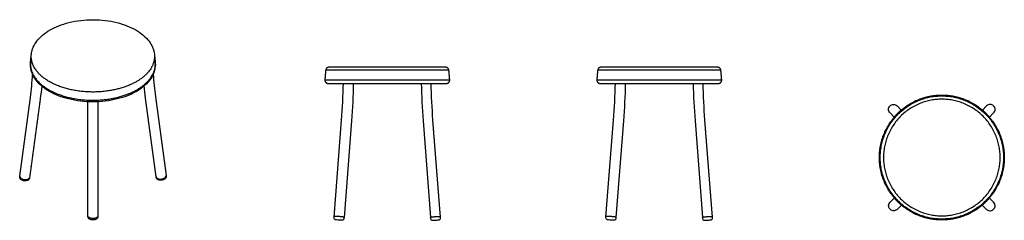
# Model space of a CAD drawing. Header units: millimetres. Extents: x -1484 to 1484, y -302 to 302.
import ezdxf

# ---------------------------------------------------------------- set-up
doc = ezdxf.new("R2010")
doc.units = ezdxf.units.MM
doc.layers.add('Make2D$Visible$Courbes', color=7, linetype='Continuous', true_color=0x000000)
doc.layers.add('Make2D$Visible$Tangentes', color=7, linetype='Continuous', true_color=0x000000)

msp = doc.modelspace()

# ---------------------------------------------------------------- linework, layer by layer
at = {"layer": 'Make2D$Visible$Courbes', "color": 18, "lineweight": -3, "true_color": 0x000000}
for points in [[(-1484.2, -170.8), (-1484, -169.2), (-1452.1, 68.2)], [(-1072.6, -173), (-1072.8, -171.4), (-1104.7, 65.9)], [(-1075, 69.9), (-1043.1, -167.4), (-1042.8, -169)], [(1160.9, 42.9), (1173.7, 30.1)], [(1431, 42.9), (1418.3, 30.1)], [(1152.5, 8.9), (1139.7, 21.6)], [(1439.5, 8.9), (1452.2, 21.6)], [(-536.7, -295.2), (-536.6, -293.2), (-513.8, -0.5)], [(-483.9, -2.8), (-506.5, -293.5), (-506.6, -295.5), (-506.8, -297.5)], [(-268.2, -2.8), (-245.6, -293.5), (-245.4, -295.5), (-245.3, -297.5)], [(-215.4, -295.2), (-215.5, -293.2), (-238.2, -0.5)], [(283.3, -295.2), (283.4, -293.2), (306.2, -0.5)], [(336.1, -2.8), (313.5, -293.5), (313.4, -295.5), (313.2, -297.5)], [(551.8, -2.8), (574.4, -293.5), (574.6, -295.5), (574.7, -297.5)], [(604.6, -295.2), (604.5, -293.2), (581.8, -0.5)], [(-1278.4, -291.6), (-1278.4, -289.8), (-1278.4, -34)], [(1139.9, -248.2), (1152.7, -235.4)], [(1452, -248.2), (1439.2, -235.4)], [(1174, -256.6), (1161.1, -269.4)], [(1418, -256.6), (1430.8, -269.4)]]:
    msp.add_lwpolyline(points, dxfattribs=at)
for points, knots in [([(-1392.9, 271.4), (-1376.4, 280.9), (-1357.1, 288.5), (-1313, 299.5), (-1288.4, 302.4), (-1263.6, 302.4), (-1238.8, 302.4), (-1214.2, 299.5), (-1170.2, 288.5), (-1150.8, 280.9), (-1134.3, 271.4), (-1117.6, 261.7), (-1104, 250.2), (-1090.1, 231.7), (-1086.6, 225.8), (-1082.4, 216.1), (-1081.1, 212.4), (-1079.9, 208.1), (-1079.8, 207.7), (-1079, 204.2), (-1078.5, 201.3), (-1078.2, 198.3)], [772.648916, 772.648916, 772.648916, 772.648916, 841.816307, 841.816307, 916.509137, 916.509137, 916.509137, 991.201968, 991.201968, 1060.369359, 1060.369359, 1060.369359, 1129.957993, 1129.957993, 1159.805244, 1159.805244, 1178.064343, 1178.064343, 1180.279874, 1180.279874, 1194.460946, 1194.460946, 1194.460946, 1194.460946]), ([(-1449.1, 198.3), (-1448.7, 201.3), (-1448.2, 204.2), (-1447.4, 207.7), (-1447.3, 208.1), (-1446.2, 212.4), (-1444.9, 216.1), (-1440.6, 225.8), (-1437.2, 231.7), (-1423.3, 250.2), (-1409.6, 261.7), (-1392.9, 271.4)], [638.557328, 638.557328, 638.557328, 638.557328, 652.737617, 652.737617, 654.953095, 654.953095, 673.212324, 673.212324, 703.059787, 703.059787, 772.648916, 772.648916, 772.648916, 772.648916]), ([(-1075.7, 175), (-1075.4, 172.5), (-1075.3, 170.1), (-1075.3, 167.6), (-1075.3, 159.3), (-1076.8, 151.1), (-1082.5, 135.3), (-1086.6, 127.8), (-1091.9, 120.7), (-1097.9, 112.8), (-1105.3, 105.4), (-1113.9, 98.6), (-1119.6, 94.2), (-1125.8, 90), (-1132.5, 86.1), (-1149.3, 76.4), (-1168.9, 68.7), (-1213.5, 57.6), (-1238.4, 54.6), (-1263.6, 54.6), (-1288.8, 54.6), (-1313.7, 57.6), (-1358.3, 68.7), (-1377.9, 76.4), (-1394.7, 86.1), (-1401.4, 90), (-1407.6, 94.2), (-1413.3, 98.6), (-1422, 105.4), (-1429.3, 112.8), (-1435.3, 120.7), (-1440.6, 127.8), (-1444.7, 135.3), (-1450.5, 151.1), (-1451.9, 159.3), (-1451.9, 167.6), (-1451.9, 170.1), (-1451.8, 172.5), (-1451.6, 175)], [0, 0, 0, 0, 11.692752, 11.692752, 11.692752, 50.739405, 50.739405, 88.747715, 88.747715, 88.747715, 131.17141, 131.17141, 131.17141, 159.102034, 159.102034, 159.102034, 229.217574, 229.217574, 304.938032, 304.938032, 304.938032, 380.658489, 380.658489, 450.77403, 450.77403, 450.77403, 478.704654, 478.704654, 478.704654, 521.128349, 521.128349, 521.128349, 559.136658, 559.136658, 598.183311, 598.183311, 598.183311, 609.876064, 609.876064, 609.876064, 609.876064]), ([(1139.7, 21.6), (1139.7, 21.6), (1139.7, 21.6), (1139.7, 21.7), (1138.3, 23.1), (1137.1, 24.8), (1136.4, 26.7), (1135.7, 28.5), (1135.4, 30.4), (1135.4, 32.3), (1135.4, 34.1), (1135.7, 36), (1136.4, 37.8), (1137.2, 39.7), (1138.3, 41.4), (1139.8, 42.8), (1141.2, 44.3), (1143, 45.4), (1144.9, 46.2), (1146.6, 46.9), (1148.5, 47.2), (1150.4, 47.2)], [327.845489, 327.845489, 327.845489, 327.845489, 327.892956, 327.892956, 327.892956, 334.065693, 334.065693, 334.065693, 339.752573, 339.752573, 339.752573, 345.433849, 345.433849, 345.433849, 351.59142, 351.59142, 351.59142, 357.749031, 357.749031, 357.749031, 363.430397, 363.430397, 363.430397, 363.430397]), ([(1150.4, 47.2), (1152.3, 47.2), (1154.1, 46.9), (1155.9, 46.2), (1157.8, 45.4), (1159.5, 44.3), (1160.9, 42.9)], [363.430397, 363.430397, 363.430397, 363.430397, 369.117367, 369.117367, 369.117367, 375.241687, 375.241687, 375.241687, 375.241687]), ([(1441.6, 47.2), (1439.7, 47.2), (1437.8, 46.9), (1436.1, 46.2), (1434.2, 45.4), (1432.5, 44.3), (1431, 42.9)], [363.430397, 363.430397, 363.430397, 363.430397, 369.117367, 369.117367, 369.117367, 375.241687, 375.241687, 375.241687, 375.241687]), ([(1452.2, 21.6), (1452.2, 21.6), (1452.2, 21.6), (1452.2, 21.7), (1453.7, 23.1), (1454.8, 24.8), (1455.6, 26.7), (1456.3, 28.5), (1456.6, 30.4), (1456.6, 32.3), (1456.6, 34.1), (1456.2, 36), (1455.5, 37.8), (1454.7, 39.7), (1453.6, 41.4), (1452.2, 42.8), (1450.7, 44.3), (1449, 45.4), (1447.1, 46.2), (1445.3, 46.9), (1443.4, 47.2), (1441.6, 47.2)], [327.845489, 327.845489, 327.845489, 327.845489, 327.892956, 327.892956, 327.892956, 334.065693, 334.065693, 334.065693, 339.752573, 339.752573, 339.752573, 345.433849, 345.433849, 345.433849, 351.59142, 351.59142, 351.59142, 357.749031, 357.749031, 357.749031, 363.430397, 363.430397, 363.430397, 363.430397]), ([(-1454.5, -174.8), (-1454.7, -176.4), (-1455.4, -177.8), (-1456.4, -179.1), (-1457.4, -180.3), (-1458.7, -181.3), (-1460.2, -182), (-1460.3, -182.1), (-1460.4, -182.1), (-1460.6, -182.2), (-1460.8, -182.3), (-1460.9, -182.4), (-1463.6, -183.5), (-1466.7, -183.9), (-1469.8, -183.6), (-1473.3, -183.2), (-1476.6, -182.2), (-1479.2, -180.4), (-1479.5, -180.2), (-1479.8, -180), (-1480.1, -179.8), (-1481, -179), (-1481.9, -178.1), (-1482.6, -177.1), (-1483.7, -175.6), (-1484.3, -173.8), (-1484.3, -171.9), (-1484.3, -171.7), (-1484.3, -171.6), (-1484.3, -171.2), (-1484.3, -171), (-1484.2, -170.8)], [5092.935444, 5092.935444, 5092.935444, 5092.935444, 5098.401783, 5098.401783, 5098.401783, 5103.975881, 5103.975881, 5103.975881, 5104.388437, 5104.388437, 5104.884132, 5104.884132, 5104.884132, 5114.519325, 5114.519325, 5114.519325, 5124.97425, 5124.97425, 5124.97425, 5126.116653, 5126.116653, 5126.116653, 5130.313131, 5130.313131, 5130.313131, 5136.832639, 5136.832639, 5136.832639, 5137.404431, 5137.404431, 5138.069266, 5138.069266, 5138.069266, 5138.069266]), ([(-1063.3, -181.5), (-1064.3, -181.2), (-1065.3, -181), (-1066.2, -180.6), (-1066.7, -180.4), (-1067.2, -180.1), (-1067.7, -179.8), (-1069.2, -178.9), (-1070.6, -177.7), (-1071.5, -176.2), (-1072.1, -175.2), (-1072.4, -174.1), (-1072.6, -173)], [5033.94768, 5033.94768, 5033.94768, 5033.94768, 5037.232522, 5037.232522, 5037.232522, 5039.105421, 5039.105421, 5039.105421, 5045.31234, 5045.31234, 5045.31234, 5049.173366, 5049.173366, 5049.173366, 5049.173366]), ([(-1042.8, -169), (-1042.7, -169.8), (-1042.7, -170.7), (-1042.9, -171.5), (-1043.2, -173.2), (-1043.9, -174.7), (-1045, -176), (-1045.6, -176.8), (-1046.3, -177.4), (-1047, -178), (-1048.8, -179.4), (-1051, -180.4), (-1053.3, -181.1), (-1056.6, -182), (-1060.1, -182.1), (-1063.3, -181.5)], [5004.151285, 5004.151285, 5004.151285, 5004.151285, 5007.031755, 5007.031755, 5007.031755, 5012.889803, 5012.889803, 5012.889803, 5016.08187, 5016.08187, 5016.08187, 5023.573833, 5023.573833, 5023.573833, 5033.94768, 5033.94768, 5033.94768, 5033.94768]), ([(1161.1, -269.4), (1160.1, -270.4), (1159, -271.3), (1157.7, -272), (1156, -272.9), (1154.2, -273.5), (1152.3, -273.7), (1150.3, -273.9), (1148.3, -273.8), (1146.3, -273.2), (1144.3, -272.6), (1142.5, -271.6), (1140.9, -270.3), (1139.5, -269.1), (1138.3, -267.6), (1137.4, -266), (1136.5, -264.3), (1135.9, -262.5), (1135.7, -260.6), (1135.4, -258.6), (1135.6, -256.6), (1136.1, -254.6), (1136.7, -252.6), (1137.7, -250.8), (1139, -249.2), (1139.3, -248.9), (1139.6, -248.5), (1139.9, -248.2)], [327.845489, 327.845489, 327.845489, 327.845489, 332.155434, 332.155434, 332.155434, 337.843999, 337.843999, 337.843999, 344.007785, 344.007785, 344.007785, 350.166086, 350.166086, 350.166086, 355.842779, 355.842779, 355.842779, 361.522479, 361.522479, 361.522479, 367.688962, 367.688962, 367.688962, 373.860995, 373.860995, 373.860995, 375.224139, 375.224139, 375.224139, 375.224139]), ([(1430.8, -269.4), (1431.8, -270.4), (1433, -271.3), (1434.3, -272), (1435.9, -272.9), (1437.7, -273.5), (1439.6, -273.7), (1441.6, -273.9), (1443.7, -273.8), (1445.7, -273.2), (1447.6, -272.6), (1449.4, -271.6), (1451, -270.3), (1452.5, -269.1), (1453.7, -267.6), (1454.6, -266), (1455.5, -264.3), (1456.1, -262.5), (1456.3, -260.6), (1456.6, -258.6), (1456.4, -256.6), (1455.8, -254.6), (1455.2, -252.6), (1454.3, -250.8), (1453, -249.2), (1452.7, -248.9), (1452.4, -248.5), (1452, -248.2)], [327.845489, 327.845489, 327.845489, 327.845489, 332.155434, 332.155434, 332.155434, 337.843999, 337.843999, 337.843999, 344.007785, 344.007785, 344.007785, 350.166086, 350.166086, 350.166086, 355.842779, 355.842779, 355.842779, 361.522479, 361.522479, 361.522479, 367.688962, 367.688962, 367.688962, 373.860995, 373.860995, 373.860995, 375.224139, 375.224139, 375.224139, 375.224139]), ([(-1248.4, -291.6), (-1248.4, -293), (-1248.8, -294.3), (-1249.6, -295.5), (-1250.2, -296.6), (-1251.1, -297.5), (-1252.2, -298.3), (-1253.6, -299.4), (-1255.4, -300.1), (-1257.4, -300.7), (-1260.4, -301.5), (-1263.7, -301.6), (-1267, -301.2), (-1268.5, -300.9), (-1270, -300.6), (-1272.6, -299.6), (-1273.7, -299), (-1274.7, -298.3), (-1274.9, -298.2), (-1275, -298), (-1275.3, -297.8), (-1275.4, -297.7), (-1275.5, -297.6), (-1276.2, -297), (-1276.8, -296.4), (-1277.8, -294.8), (-1278.1, -293.9), (-1278.3, -292.9), (-1278.4, -292.5), (-1278.4, -292), (-1278.4, -291.6)], [8.358921, 8.358921, 8.358921, 8.358921, 13.253862, 13.253862, 13.253862, 17.777251, 17.777251, 17.777251, 24.23678, 24.23678, 24.23678, 34.233704, 34.233704, 34.233704, 39.057304, 39.057304, 43.369126, 43.369126, 43.369126, 44.130615, 44.130615, 44.628145, 44.628145, 44.628145, 47.768556, 47.768556, 51.159435, 51.159435, 51.159435, 52.744256, 52.744256, 52.744256, 52.744256]), ([(-517.2, -302.4), (-519.6, -302.3), (-522.4, -302.1), (-525.1, -301.8), (-527.9, -301.6), (-529.9, -301.3), (-531.6, -300.9), (-532.1, -300.8), (-532.8, -300.6), (-534, -300.1), (-534.8, -299.7), (-535.5, -298.9), (-536.4, -297.9), (-536.8, -296.5), (-536.7, -295.2)], [4942.912624, 4942.912624, 4942.912624, 4942.912624, 4951.274098, 4951.274098, 4951.274098, 4959.717463, 4959.717463, 4959.717463, 4962.381173, 4962.381173, 4965.97824, 4965.97824, 4965.97824, 4970.176169, 4970.176169, 4970.176169, 4970.176169]), ([(-234.9, -302.4), (-232.4, -302.3), (-229.6, -302.1), (-227, -301.8), (-224.2, -301.6), (-222.1, -301.3), (-220.5, -300.9), (-220, -300.8), (-219.3, -300.6), (-218.1, -300.1), (-217.3, -299.7), (-216.6, -298.9), (-215.7, -297.9), (-215.2, -296.5), (-215.4, -295.2)], [4942.912624, 4942.912624, 4942.912624, 4942.912624, 4951.274098, 4951.274098, 4951.274098, 4959.717463, 4959.717463, 4959.717463, 4962.381173, 4962.381173, 4965.97824, 4965.97824, 4965.97824, 4970.176169, 4970.176169, 4970.176169, 4970.176169]), ([(302.8, -302.4), (300.4, -302.3), (297.6, -302.1), (294.9, -301.8), (292.1, -301.6), (290.1, -301.3), (288.4, -300.9), (287.9, -300.8), (287.2, -300.6), (286, -300.1), (285.2, -299.7), (284.5, -298.9), (283.6, -297.9), (283.2, -296.5), (283.3, -295.2)], [4942.912624, 4942.912624, 4942.912624, 4942.912624, 4951.274098, 4951.274098, 4951.274098, 4959.717463, 4959.717463, 4959.717463, 4962.381173, 4962.381173, 4965.97824, 4965.97824, 4965.97824, 4970.176169, 4970.176169, 4970.176169, 4970.176169]), ([(585.1, -302.4), (587.6, -302.3), (590.4, -302.1), (593, -301.8), (595.8, -301.6), (597.9, -301.3), (599.5, -300.9), (600, -300.8), (600.7, -300.6), (601.9, -300.1), (602.7, -299.7), (603.4, -298.9), (604.3, -297.9), (604.8, -296.5), (604.6, -295.2)], [4942.912624, 4942.912624, 4942.912624, 4942.912624, 4951.274098, 4951.274098, 4951.274098, 4959.717463, 4959.717463, 4959.717463, 4962.381173, 4962.381173, 4965.97824, 4965.97824, 4965.97824, 4970.176169, 4970.176169, 4970.176169, 4970.176169]), ([(-506.8, -297.5), (-506.9, -298.9), (-507.6, -300.1), (-508.6, -301), (-509, -301.3), (-509.5, -301.6), (-510.5, -302), (-510.9, -302.1), (-511.3, -302.2), (-511.7, -302.3), (-512.2, -302.3), (-513.1, -302.4), (-513.5, -302.4), (-515, -302.4), (-516, -302.4), (-517.2, -302.4)], [4926.488428, 4926.488428, 4926.488428, 4926.488428, 4930.686357, 4930.686357, 4930.686357, 4932.391763, 4932.391763, 4934.411313, 4934.411313, 4934.411313, 4936.550946, 4936.550946, 4938.81647, 4938.81647, 4942.912624, 4942.912624, 4942.912624, 4942.912624]), ([(-245.3, -297.5), (-245.2, -298.9), (-244.5, -300.1), (-243.5, -301), (-243.1, -301.3), (-242.6, -301.6), (-241.6, -302), (-241.2, -302.1), (-240.8, -302.2), (-240.3, -302.3), (-239.8, -302.3), (-239, -302.4), (-238.5, -302.4), (-237.1, -302.4), (-236.1, -302.4), (-234.9, -302.4)], [4926.488428, 4926.488428, 4926.488428, 4926.488428, 4930.686357, 4930.686357, 4930.686357, 4932.391763, 4932.391763, 4934.411313, 4934.411313, 4934.411313, 4936.550946, 4936.550946, 4938.81647, 4938.81647, 4942.912624, 4942.912624, 4942.912624, 4942.912624]), ([(313.2, -297.5), (313.1, -298.9), (312.4, -300.1), (311.4, -301), (311, -301.3), (310.5, -301.6), (309.5, -302), (309.1, -302.1), (308.7, -302.2), (308.3, -302.3), (307.8, -302.3), (306.9, -302.4), (306.5, -302.4), (305, -302.4), (304, -302.4), (302.8, -302.4)], [4926.488428, 4926.488428, 4926.488428, 4926.488428, 4930.686357, 4930.686357, 4930.686357, 4932.391763, 4932.391763, 4934.411313, 4934.411313, 4934.411313, 4936.550946, 4936.550946, 4938.81647, 4938.81647, 4942.912624, 4942.912624, 4942.912624, 4942.912624]), ([(574.7, -297.5), (574.8, -298.9), (575.5, -300.1), (576.5, -301), (576.9, -301.3), (577.4, -301.6), (578.4, -302), (578.8, -302.1), (579.2, -302.2), (579.7, -302.3), (580.2, -302.3), (581, -302.4), (581.5, -302.4), (582.9, -302.4), (583.9, -302.4), (585.1, -302.4)], [4926.488428, 4926.488428, 4926.488428, 4926.488428, 4930.686357, 4930.686357, 4930.686357, 4932.391763, 4932.391763, 4934.411313, 4934.411313, 4934.411313, 4936.550946, 4936.550946, 4938.81647, 4938.81647, 4942.912624, 4942.912624, 4942.912624, 4942.912624])]:
    msp.add_open_spline(points, degree=3, knots=knots, dxfattribs=at)
for points, degree in [([(-1451.6, 175), (-1450.3, 186.6), (-1449.1, 198.3)], 2), ([(-1078.2, 198.3), (-1076.9, 186.6), (-1075.7, 175)], 2), ([(-561.8, 149.9), (-563.1, 135.6), (-564.3, 121.3)], 2), ([(-187.7, 121.3), (-189, 135.6), (-190.2, 149.9)], 2), ([(258.2, 149.9), (256.9, 135.6), (255.7, 121.3)], 2), ([(632.3, 121.3), (631, 135.6), (629.8, 149.9)], 2), ([(-1452.1, 68.2), (-1449, 91.2), (-1446.7, 114.3), (-1445.3, 137.5)], 3), ([(-1081.7, 138), (-1080.3, 115.3), (-1078, 92.6), (-1075, 69.9)], 3), ([(-1418, 102.4), (-1419.2, 89.6), (-1420.6, 76.9), (-1422.4, 64.2)], 3), ([(-1104.7, 65.9), (-1106.4, 78.2), (-1107.8, 90.4), (-1109, 102.7)], 3), ([(-513.8, -0.5), (-511, 36.5), (-509.1, 73.6), (-508.3, 110.4)], 3), ([(-478.4, 110.4), (-479.2, 72.5), (-481, 34.8), (-483.9, -2.8)], 3), ([(-273.7, 110.4), (-272.9, 72.5), (-271, 34.8), (-268.2, -2.8)], 3), ([(-238.2, -0.5), (-241.1, 36.5), (-243, 73.6), (-243.8, 110.4)], 3), ([(306.2, -0.5), (309, 36.5), (310.9, 73.6), (311.7, 110.4)], 3), ([(341.6, 110.4), (340.8, 72.5), (339, 34.8), (336.1, -2.8)], 3), ([(546.3, 110.4), (547.1, 72.5), (549, 34.8), (551.8, -2.8)], 3), ([(581.8, -0.5), (578.9, 36.5), (577, 73.6), (576.2, 110.4)], 3), ([(-1422.4, 64.2), (-1438.3, -54.5), (-1454.3, -173.2)], 2), ([(-1278.4, -34), (-1278.4, -3.8), (-1278.4, 25.9), (-1278.4, 55)], 3), ([(-1248.4, 55), (-1248.4, 25.9), (-1248.4, -3.8), (-1248.4, -34)], 3), ([(-1248.4, -34), (-1248.4, -161.9), (-1248.4, -289.8)], 2), ([(-1454.3, -173.2), (-1454.4, -174), (-1454.5, -174.8)], 2), ([(-1248.4, -289.8), (-1248.4, -290.7), (-1248.4, -291.6)], 2)]:
    msp.add_open_spline(points, degree=degree, dxfattribs=at)
for points, weights, degree in [([(-551.9, 159), (-561, 159), (-561.8, 149.9)], [0.966627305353, 0.724870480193, 1], 2), ([(-376, 159), (-551.8, 159), (-551.9, 159)], [0.999872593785, 0.707279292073, 1], 2), ([(-200.2, 159), (-200.3, 159), (-376, 159)], [1, 0.707279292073, 0.999872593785], 2), ([(-190.2, 149.9), (-191, 159), (-200.2, 159)], [1, 0.724870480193, 0.966627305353], 2), ([(268.1, 159), (259, 159), (258.2, 149.9)], [0.966627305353, 0.724870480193, 1], 2), ([(444, 159), (268.2, 159), (268.1, 159)], [0.999872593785, 0.707279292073, 1], 2), ([(619.8, 159), (619.7, 159), (444, 159)], [1, 0.707279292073, 0.999872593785], 2), ([(629.8, 149.9), (629, 159), (619.8, 159)], [1, 0.724870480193, 0.966627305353], 2), ([(-554.4, 110.4), (-460.6, 110.4), (-419, 110.4), (-376, 110.4)], [1.00087131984, 1.00844164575, 1.06534216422, 1.17157287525], 3), ([(-376, 110.4), (-333.1, 110.4), (-291.5, 110.4), (-197.7, 110.4)], [1.17157287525, 1.06534216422, 1.00844164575, 1.00087131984], 3), ([(265.6, 110.4), (359.4, 110.4), (401, 110.4), (444, 110.4)], [1.00087131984, 1.00844164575, 1.06534216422, 1.17157287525], 3), ([(444, 110.4), (486.9, 110.4), (528.5, 110.4), (622.3, 110.4)], [1.17157287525, 1.06534216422, 1.00844164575, 1.00087131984], 3), ([(1139.9, 21.5), (1139.9, 21.5), (1139.9, 21.5)], [1, 0.999964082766, 0.999928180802], 2), ([(1452.1, 21.5), (1452.1, 21.5), (1452.1, 21.5)], [1, 0.999964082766, 0.999928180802], 2), ([(-1454.3, -173.2), (-1454.3, -173.2), (-1454.3, -173.2)], [1, 0.99997695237, 0.999953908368], 2)]:
    msp.add_rational_spline(points, weights, degree=degree, dxfattribs=at)
for points, weights, knots in [([(-564.3, 121.3), (-564.7, 117.2), (-562, 114), (-559.4, 110.8), (-555.2, 110.4), (-554.8, 110.4), (-554.4, 110.4)], [1, 0.853553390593, 0.853553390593, 0.853553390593, 1, 0.982236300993, 0.966627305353], [28.681265, 28.681265, 28.681265, 36.965536, 36.965536, 45.249807, 45.249807, 46.123026, 46.123026, 46.123026]), ([(-197.7, 110.4), (-197.3, 110.4), (-196.8, 110.4), (-192.7, 110.8), (-190, 114), (-187.4, 117.2), (-187.7, 121.3)], [0.966627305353, 0.982236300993, 1, 0.853553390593, 0.853553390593, 0.853553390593, 1], [313.029948, 313.029948, 313.029948, 313.903167, 313.903167, 322.187438, 322.187438, 330.471709, 330.471709, 330.471709]), ([(255.7, 121.3), (255.3, 117.2), (258, 114), (260.6, 110.8), (264.8, 110.4), (265.2, 110.4), (265.6, 110.4)], [1, 0.853553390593, 0.853553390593, 0.853553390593, 1, 0.982236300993, 0.966627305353], [28.681265, 28.681265, 28.681265, 36.965536, 36.965536, 45.249807, 45.249807, 46.123026, 46.123026, 46.123026]), ([(622.3, 110.4), (622.7, 110.4), (623.2, 110.4), (627.3, 110.8), (630, 114), (632.6, 117.2), (632.3, 121.3)], [0.966627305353, 0.982236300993, 1, 0.853553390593, 0.853553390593, 0.853553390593, 1], [313.029948, 313.029948, 313.029948, 313.903167, 313.903167, 322.187438, 322.187438, 330.471709, 330.471709, 330.471709]), ([(1296, -301.4), (1260.1, -301.4), (1226.6, -288.2), (1190.4, -273.9), (1162.8, -246.3), (1135.2, -218.7), (1120.9, -182.4), (1107.6, -149), (1107.6, -113.1), (1107.6, -77.2), (1120.9, -43.8), (1135.2, -7.5), (1162.8, 20.1), (1190.4, 47.6), (1226.6, 62), (1260.1, 75.2), (1296, 75.2)], [0.966627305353, 0.895847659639, 0.860457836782, 0.825068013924, 0.825068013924, 0.825068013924, 0.860457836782, 0.895847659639, 0.966627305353, 0.895847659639, 0.860457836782, 0.825068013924, 0.825068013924, 0.825068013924, 0.860457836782, 0.895847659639, 0.966627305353], [595.503973, 595.503973, 595.503973, 666.920182, 666.920182, 744.379966, 744.379966, 821.839749, 821.839749, 893.255959, 893.255959, 964.672169, 964.672169, 1042.131952, 1042.131952, 1119.591736, 1119.591736, 1191.007945, 1191.007945, 1191.007945]), ([(1296, 75.2), (1331.9, 75.2), (1365.3, 62), (1401.6, 47.6), (1429.1, 20.1), (1456.7, -7.5), (1471.1, -43.8), (1484.3, -77.2), (1484.3, -113.1), (1484.3, -149), (1471.1, -182.4), (1456.7, -218.7), (1429.1, -246.3), (1401.6, -273.9), (1365.3, -288.2), (1331.9, -301.4), (1296, -301.4)], [0.966627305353, 0.895847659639, 0.860457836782, 0.825068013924, 0.825068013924, 0.825068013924, 0.860457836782, 0.895847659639, 0.966627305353, 0.895847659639, 0.860457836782, 0.825068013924, 0.825068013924, 0.825068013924, 0.860457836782, 0.895847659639, 0.966627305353], [1191.007945, 1191.007945, 1191.007945, 1262.424155, 1262.424155, 1339.883939, 1339.883939, 1417.343722, 1417.343722, 1488.759932, 1488.759932, 1560.176142, 1560.176142, 1637.635925, 1637.635925, 1715.095708, 1715.095708, 1786.511918, 1786.511918, 1786.511918]), ([(-1484, -169.2), (-1484.6, -173.1), (-1479.7, -176.4), (-1469.1, -183.4), (-1458.6, -178.2), (-1454.7, -176.3), (-1454.3, -173.2)], [0.854954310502, 0.839229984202, 1, 0.707106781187, 1, 0.867866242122, 0.854952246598], [-36.495171, -36.495171, -36.495171, -23.561945, -23.561945, 0, 0, 10.629568, 10.629568, 10.629568]), ([(-1072.8, -171.4), (-1071.9, -178.3), (-1060, -178.2), (-1048.1, -178.1), (-1043.9, -171.1), (-1042.8, -169.3), (-1043.1, -167.4)], [1, 0.778797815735, 1, 0.778797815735, 1, 0.928636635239, 0.903319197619], [12.881862, 12.881862, 12.881862, 33.223341, 33.223341, 53.564821, 53.564821, 60.127308, 60.127308, 60.127308]), ([(-1248.4, -289.8), (-1248.4, -290.5), (-1248.7, -291.2), (-1250.3, -295), (-1257.7, -296.5), (-1265.1, -298), (-1271.8, -295.9), (-1278.4, -293.7), (-1278.4, -289.8)], [0.961881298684, 0.976117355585, 1, 0.881744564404, 1, 0.881744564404, 1, 0.881744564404, 1], [468.434138, 468.434138, 468.434138, 471.410487, 471.410487, 486.147944, 486.147944, 500.885401, 500.885401, 515.622858, 515.622858, 515.622858]), ([(-506.5, -293.5), (-506.4, -292.4), (-521.3, -291.2), (-536.3, -290), (-536.4, -291.2)], [1, 0.707106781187, 1, 0.707106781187, 1], [28.186574, 28.186574, 28.186574, 51.748519, 51.748519, 75.310464, 75.310464, 75.310464]), ([(-245.6, -293.5), (-245.7, -292.4), (-230.7, -291.2), (-215.8, -290), (-215.7, -291.2)], [1, 0.707106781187, 1, 0.707106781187, 1], [28.186574, 28.186574, 28.186574, 51.748519, 51.748519, 75.310464, 75.310464, 75.310464]), ([(313.5, -293.5), (313.6, -292.4), (298.7, -291.2), (283.7, -290), (283.6, -291.2)], [1, 0.707106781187, 1, 0.707106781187, 1], [28.186574, 28.186574, 28.186574, 51.748519, 51.748519, 75.310464, 75.310464, 75.310464]), ([(574.4, -293.5), (574.3, -292.4), (589.3, -291.2), (604.2, -290), (604.3, -291.2)], [1, 0.707106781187, 1, 0.707106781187, 1], [28.186574, 28.186574, 28.186574, 51.748519, 51.748519, 75.310464, 75.310464, 75.310464])]:
    msp.add_rational_spline(points, weights, degree=2, knots=knots, dxfattribs=at)
at = {"layer": 'Make2D$Visible$Tangentes', "color": 18, "lineweight": -3, "true_color": 0x000000}
for points, weights, knots in [([(-1132.2, 115.8), (-1223, 63.4), (-1340, 93.8), (-1457, 124.3), (-1449.1, 198.3)], [1, 0.822772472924, 1, 0.822772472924, 1], [552.407248, 552.407248, 552.407248, 765.002407, 765.002407, 977.597565, 977.597565, 977.597565]), ([(-1451.6, 175), (-1459.6, 100.1), (-1341, 69.2), (-1222.4, 38.3), (-1130.5, 91.4)], [1, 0.822772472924, 1, 0.822772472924, 1], [727.789677, 727.789677, 727.789677, 955.451621, 955.451621, 1183.113565, 1183.113565, 1183.113565]), ([(-190.2, 149.9), (-190.2, 149.9), (-376, 149.9), (-561.8, 149.9), (-561.8, 149.9)], [1, 0.707106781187, 1, 0.707106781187, 1], [0, 0, 0, 276.203624, 276.203624, 552.407248, 552.407248, 552.407248]), ([(-564.3, 121.3), (-564.3, 121.3), (-376, 121.3), (-187.7, 121.3), (-187.7, 121.3)], [1, 0.707106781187, 1, 0.707106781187, 1], [0, 0, 0, 295.778391, 295.778391, 591.556783, 591.556783, 591.556783]), ([(1296, -298.9), (1110.2, -298.9), (1110.2, -113.1), (1110.2, 72.7), (1296, 72.7)], [1, 0.707106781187, 1, 0.707106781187, 1], [552.407248, 552.407248, 552.407248, 828.610872, 828.610872, 1104.814496, 1104.814496, 1104.814496]), ([(1296, 62.7), (1471.8, 62.7), (1471.8, -113.1), (1471.8, -288.9), (1296, -288.9), (1120.1, -288.9), (1120.1, -113.1), (1120.1, 62.7), (1296, 62.7)], [1, 0.707106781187, 1, 0.707106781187, 1, 0.707106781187, 1, 0.707106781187, 1], [0, 0, 0, 276.203624, 276.203624, 552.407248, 552.407248, 828.610872, 828.610872, 1104.814496, 1104.814496, 1104.814496]), ([(1296, 72.7), (1481.8, 72.7), (1481.8, -113.1), (1481.8, -298.9), (1296, -298.9)], [1, 0.707106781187, 1, 0.707106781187, 1], [0, 0, 0, 276.203624, 276.203624, 552.407248, 552.407248, 552.407248])]:
    msp.add_rational_spline(points, weights, degree=2, knots=knots, dxfattribs=at)
for points, weights in [([(-1078.2, 198.3), (-1073, 150), (-1132.2, 115.8)], [1, 0.911594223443, 1]), ([(-1130.5, 91.4), (-1070.4, 126.1), (-1075.7, 175)], [1, 0.911594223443, 1]), ([(444, 149.9), (258.2, 149.9), (258.2, 149.9)], [1, 0.707106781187, 1]), ([(629.8, 149.9), (629.8, 149.9), (444, 149.9)], [1, 0.707106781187, 1]), ([(255.7, 121.3), (255.7, 121.3), (444, 121.3)], [1, 0.707106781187, 1]), ([(444, 121.3), (632.3, 121.3), (632.3, 121.3)], [1, 0.707106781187, 1])]:
    msp.add_rational_spline(points, weights, degree=2, dxfattribs=at)

doc.saveas('drawing.dxf')
